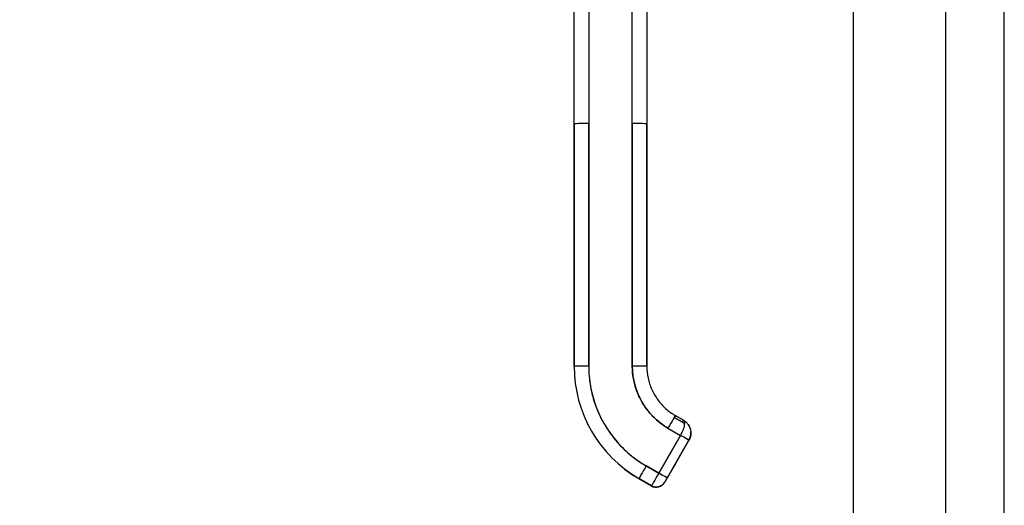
# Model space of a CAD drawing. Extents: x 784 to 1207, y 24 to 294.
# Tile 89 of 217: x 974.29 to 982.28, y 180.83 to 184.76. Entities that reach past the tile are written whole.
import ezdxf

# ---------------------------------------------------------------- set-up
doc = ezdxf.new("R2010")
doc.units = 0
doc.header["$LTSCALE"] = 4
doc.header["$MEASUREMENT"] = 0
doc.layers.get('0').update_dxf_attribs({"linetype": 'CONTINUOUS'})
doc.layers.get('DEFPOINTS').update_dxf_attribs({"linetype": 'CONTINUOUS'})
doc.styles.add('ROMANS', font='romans.shx')
doc.dimstyles.new('Default (ANSI)', dxfattribs={"dimscale": 20, "dimtxt": 0.07, "dimasz": 0.07, "dimexe": 0.125, "dimexo": 0.0625, "dimgap": 0.031496, "dimtad": 0, "dimtih": 1, "dimtoh": 1, "dimrnd": 1e-08, "dimzin": 0, "dimdsep": 46, "dimtxsty": 'ROMANS', "dimblk": 'Filled-1', "dimcen": 0.09, "dimdle": 0.393701, "dimclrd": 256, "dimclre": 256, "dimclrt": 256, "dimadec": 0, "dimazin": 0, "dimtfac": 0.928571, "dimtofl": 0, "dimtmove": 0, "dimatfit": 3, "dimfxl": 1, "dimtolj": 1, "dimtzin": 0, "dimlwd": -1, "dimlwe": -1, "dimarcsym": 0})

# ---------------------------------------------------------------- blocks, each defined once
blk = doc.blocks.new('Filled-1')
at = {"color": 0}
for p, q in [((0, 0), (-1, 0.1786)), ((-1, 0.1786), (-1, -0.1786)), ((-1, 0), (0, 0)), ((-1, -0.1786), (0, 0))]:
    blk.add_line(p, q, dxfattribs=at)
at = {"color": 0, "flags": 128}
blk.add_lwpolyline([(-1, -0.1786), (0, 0), (-1, 0.1786), (-1, -0.1786)], dxfattribs=at)
at = {"color": 0}
blk.add_solid([(-1, -0.1786), (0, 0), (-1, 0.1786), (-1, -0.1786)], dxfattribs=at)
blk = doc.blocks.new('*D11')
at = {"transparency": 16777216}
for p, q in [((980.0062, 227.9548), (967.8805, 227.9548)), ((970.3805, 226.5548), (970.3805, 193.3078)), ((970.3805, 147.9798), (970.3805, 181.2269)), ((980.0062, 146.5798), (967.8805, 146.5798))]:
    blk.add_line(p, q, dxfattribs=at)
at = {"layer": 'DEFPOINTS', "color": 0, "transparency": 16777216}
for p in [(970.3805, 227.9548), (981.2562, 227.9548), (981.2562, 146.5798)]:
    blk.add_point(p, dxfattribs=at)
at = {"transparency": 16777216, "xscale": 1.400000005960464, "yscale": 1.400000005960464, "zscale": 1.400000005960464}
for p, rotation in [((970.3805, 227.9548), 90), ((970.3805, 146.5798), 270)]:
    blk.add_blockref('Filled-1', p, dxfattribs=dict(at, rotation=rotation))
at = {"transparency": 16777216, "insert": (970.3805, 187.2673), "char_height": 1.4, "attachment_point": 5, "style": 'ROMANS'}
blk.add_mtext('\\A1;\\fTahoma|b0|i0;\\H1.7500;81.38\\P\\fTahoma|b0|i0;\\H1.7500;DOOR\\P\\fTahoma|b0|i0;\\H1.7500;HEIGHT\\P\\fTahoma|b0|i0;\\H1.7500;(2 PL.)', dxfattribs=at)

msp = doc.modelspace()

# ---------------------------------------------------------------- linework, layer by layer
for p, q in [((981.0584, 146.7776), (981.0584, 227.7571)), ((982.2827, 170.736), (982.2827, 185.5174)), ((981.8084, 170.8611), (981.8084, 185.3923)), ((978.7898, 183.9212), (978.7898, 184.8473)), ((978.9079, 184.8474), (978.9079, 183.9214)), ((979.2623, 183.9214), (979.2623, 184.8474)), ((979.3804, 184.8473), (979.3804, 183.9212)), ((978.7898, 183.9212), (978.7898, 181.9527)), ((978.7898, 181.9527), (978.7898, 183.9212)), ((978.9079, 183.9214), (978.9079, 181.9529)), ((978.9079, 181.9529), (978.9079, 183.9214)), ((979.2623, 183.9214), (979.2623, 181.9529)), ((979.2623, 181.9529), (979.2623, 183.9214)), ((979.3804, 183.9212), (979.3804, 181.9527)), ((979.3804, 183.4685), (979.3804, 183.9212)), ((979.3804, 183.37), (979.3804, 183.4685)), ((979.3804, 182.7598), (979.3804, 183.37)), ((979.3804, 182.6614), (979.3804, 182.7598)), ((979.3804, 182.0511), (979.3804, 182.6614)), ((979.3804, 181.9527), (979.3804, 182.0511)), ((978.7898, 181.9527), (978.7898, 181.952)), ((978.7898, 181.952), (978.7898, 181.9527)), ((979.6015, 181.5377), (979.6697, 181.4983)), ((979.6697, 181.4983), (979.6015, 181.5377)), ((979.6107, 181.5538), (979.6789, 181.5144)), ((979.6789, 181.5144), (979.6107, 181.5538)), ((979.6107, 181.5538), (979.6107, 181.5538)), ((979.6789, 181.5144), (979.6107, 181.5538)), ((979.6107, 181.5538), (979.6107, 181.5538)), ((979.6789, 181.5144), (979.6789, 181.5144)), ((979.6789, 181.5144), (979.6789, 181.5144)), ((979.5517, 181.4516), (979.6539, 181.3926)), ((979.6539, 181.3926), (979.4768, 181.0857)), ((979.4768, 181.0857), (979.6539, 181.3926)), ((979.7221, 181.3531), (979.545, 181.0462)), ((979.545, 181.0462), (979.7221, 181.3531)), ((979.7221, 181.3523), (979.545, 181.0454)), ((979.7221, 181.3531), (979.6133, 181.1645)), ((979.7221, 181.3527), (979.6133, 181.1641)), ((979.6133, 181.1642), (979.7221, 181.3527)), ((979.6133, 181.1638), (979.7221, 181.3524)), ((979.7221, 181.3531), (979.7221, 181.3531)), ((979.7221, 181.3531), (979.7221, 181.3531)), ((979.7221, 181.3527), (979.7221, 181.3527)), ((979.7221, 181.3527), (979.7221, 181.3527)), ((979.7221, 181.3523), (979.7221, 181.3524)), ((979.7221, 181.3524), (979.7221, 181.3523)), ((979.4768, 181.0857), (979.3745, 181.1448)), ((979.3745, 181.1448), (979.4768, 181.0857)), ((979.5948, 181.1324), (979.5948, 181.1322)), ((979.5948, 181.1322), (979.5948, 181.1324)), ((979.5948, 181.132), (979.5948, 181.1318)), ((979.5948, 181.1318), (979.5948, 181.132)), ((979.3154, 181.0423), (979.3154, 181.0416)), ((979.4177, 180.9833), (979.3154, 181.0423)), ((979.3154, 181.0423), (979.4177, 180.9833)), ((979.3154, 181.0416), (979.3154, 181.0423)), ((979.4177, 180.9826), (979.3154, 181.0416)), ((979.5253, 181.0114), (979.5253, 181.0121)), ((979.5253, 181.0121), (979.5253, 181.0114)), ((979.4177, 180.9826), (979.4177, 180.9833)), ((979.4177, 180.9833), (979.4177, 180.9826))]:
    msp.add_line(p, q)
for centre, radius, start, end in [((979.6198, 181.4121), 0.0996, 47.02159, 59.99998), ((979.6198, 181.4121), 0.1181, 59.98444, 59.99998), ((979.6198, 181.4121), 0.1181, 47.29347, 59.97718), ((979.6198, 181.4121), 0.1181, 59.99211, 59.99998), ((979.6198, 181.4121), 0.1181, 47.39106, 59.95517), ((979.6198, 181.4114), 0.1181, 330.00002, 359.1788), ((979.6198, 181.4114), 0.1181, 330.00002, 359.11274), ((979.6198, 181.4117), 0.1181, 330.00002, 358.60612), ((979.6198, 181.4118), 0.1181, 330.00002, 358.5378), ((979.6198, 181.4118), 0.1181, 330.00002, 358.44016), ((979.6198, 181.4117), 0.1181, 330.00105, 357.49548), ((979.6198, 181.4121), 0.1181, 330.00002, 357.09294), ((979.6198, 181.4121), 0.1181, 330.00105, 356.9249), ((979.6198, 181.4121), 0.1181, 16.27764, 28.53168), ((979.6198, 181.4121), 0.1181, 16.60338, 28.2689), ((979.5787, 181.1414), 0.0185, 330.00002, 336.7468), ((979.5787, 181.1414), 0.0185, 330.00002, 336.7468), ((979.5787, 181.1411), 0.0185, 330.00002, 336.7468), ((979.5787, 181.1411), 0.0185, 330.00002, 336.7468), ((979.5787, 181.1417), 0.0185, 330.00002, 331.00099), ((979.5787, 181.1417), 0.0185, 330.00002, 331.00099), ((979.5787, 181.1413), 0.0185, 330.00002, 331.00099), ((979.5787, 181.1413), 0.0185, 330.00002, 331.00099), ((979.4571, 181.0515), 0.0787, 239.99998, 329.99998), ((979.4571, 181.0508), 0.0787, 240.00002, 330.00002)]:
    msp.add_arc(centre, radius, start, end)
for centre, major_axis, ratio, start_param, end_param in [((978.9079, 183.9212), (-0.1181, 0), 0.001274, 4.712398, 6.283169), ((978.9079, 183.9212), (-0.1181, 0), 0.001274, 4.71239, 6.283188), ((979.2623, 183.9212), (0.1181, 0), 0.001274, 0.000027, 1.570778), ((979.2623, 183.9212), (0.1181, 0), 0.001274, 6.283183, 7.853982), ((978.9079, 181.9527), (-0.1181, 0), 0.001274, 4.712389, 6.283183), ((978.9079, 181.9527), (-0.1181, 0), 0.001274, 4.712392, 6.283185), ((979.8411, 181.9527), (-1.0512, 0), 0.999999, 0, 1.047198), ((979.8411, 181.9527), (-0.9104, 0.5256), 1, 0.523599, 1.570796), ((979.8411, 181.952), (-0.9104, 0.5256), 1, 0.523599, 1.570796), ((979.8411, 181.9529), (-0.9331, 0), 0.999999, 0, 1.047198), ((979.2623, 181.9527), (0.1181, 0), 0.001274, 0.000003, 1.570798), ((979.2623, 181.9527), (0.1181, 0), 0.001274, 0, 1.570794), ((979.8411, 181.9529), (-0.5012, 0.2894), 1, 0.523599, 1.570796), ((979.5517, 181.4515), (0.0591, 0.1023), 0.000637, 6.282082, 7.852876), ((979.6015, 181.5377), (0.0093, 0.016), 0.000637, 4.711286, 6.282082), ((979.8412, 181.9531), (-0.3993, 0.2305), 1, 1.570794, 1.570796), ((979.6697, 181.4984), (0.0093, 0.016), 0.000637, 4.711286, 6.271601), ((979.6697, 181.4984), (0.0093, 0.016), 0.000637, 4.711286, 6.271601), ((979.6697, 181.498), (0.0093, 0.016), 0.000657, 1.556205, 1.55626), ((979.6697, 181.498), (-0.0093, -0.016), 0.000657, 4.697798, 4.697852), ((979.6539, 181.3925), (0.0682, -0.0394), 0.001103, 0.000637, 1.571433), ((979.6539, 181.3925), (-0.0682, 0.0394), 0.001093, 3.142252, 4.712986), ((979.7061, 181.3616), (0.016, -0.0093), 0.001103, 0.140277, 0.19466), ((979.6539, 181.3917), (0.0682, -0.0394), 0.001103, 6.186131, 6.211392), ((979.7061, 181.3619), (0.016, -0.0093), 0.001103, 6.142909, 6.244224), ((979.7061, 181.362), (0.016, -0.0093), 0.001103, 0.000637, 0.134742), ((979.7061, 181.3616), (0.016, -0.0093), 0.001103, 0.000637, 0.134742), ((979.6539, 181.3917), (0.0682, -0.0394), 0.001103, 6.213922, 6.260048), ((979.6133, 181.1645), (-0.0185, -0.032), 0.000637, 4.711286, 6.282082), ((979.6133, 181.1642), (-0.0185, -0.032), 0.000637, 6.282082, 7.852879), ((979.6133, 181.1641), (-0.0185, -0.032), 0.000637, 4.711286, 6.282082), ((979.6133, 181.1639), (-0.0185, -0.032), 0.000637, 6.282082, 7.852879), ((979.5973, 181.1734), (0.016, -0.0093), 0.001103, 0.000637, 0.134741), ((979.5973, 181.1731), (0.016, -0.0093), 0.001103, 0.000637, 0.134741), ((979.5973, 181.1738), (0.016, -0.0093), 0.001103, 6.282549, 6.283822), ((979.5973, 181.1734), (0.016, -0.0093), 0.001103, 6.282549, 6.283822), ((979.3745, 181.1446), (-0.0591, -0.1023), 0.000637, 4.711289, 6.282082), ((979.3745, 181.1446), (-0.0591, -0.1023), 0.000637, 4.711286, 6.282082), ((979.4768, 181.0856), (-0.0591, -0.1023), 0.000637, 4.711286, 6.282082), ((979.4768, 181.0856), (-0.0591, -0.1023), 0.000665, 4.711498, 6.281871), ((979.4768, 181.0856), (0.0682, -0.0394), 0.001103, 0.000637, 1.571433), ((979.4768, 181.0856), (0.0682, -0.0394), 0.001102, 0.000591, 1.571462)]:
    msp.add_ellipse(centre, major_axis=major_axis, ratio=ratio, start_param=start_param, end_param=end_param)
for points, knots in [([(978.9079, 181.9529), (978.908, 181.8984), (978.9126, 181.8447), (978.922, 181.7914), (978.9314, 181.7381), (978.9455, 181.6852), (978.9641, 181.634), (978.9827, 181.5828), (979.0058, 181.5334), (979.0329, 181.4863), (979.0601, 181.4393), (979.0913, 181.3946), (979.1264, 181.3529), (979.1614, 181.3112), (979.2002, 181.2725), (979.2416, 181.2378), (979.2831, 181.203), (979.3273, 181.1721), (979.3745, 181.1448)], [0, 0, 0, 0, 0.166667, 0.166667, 0.166667, 0.333333, 0.333333, 0.333333, 0.5, 0.5, 0.5, 0.666667, 0.666667, 0.666667, 0.833333, 0.833333, 0.833333, 1, 1, 1, 1]), ([(979.5517, 181.4516), (979.5225, 181.4685), (979.4951, 181.4876), (979.4694, 181.5092), (979.4437, 181.5307), (979.4196, 181.5547), (979.3979, 181.5806), (979.3761, 181.6065), (979.3567, 181.6342), (979.3398, 181.6634), (979.323, 181.6927), (979.3086, 181.7233), (979.2971, 181.7551), (979.2856, 181.7869), (979.2768, 181.8198), (979.271, 181.8528), (979.2652, 181.8859), (979.2623, 181.9191), (979.2623, 181.9529)], [0, 0, 0, 0, 0.166667, 0.166667, 0.166667, 0.333333, 0.333333, 0.333333, 0.5, 0.5, 0.5, 0.666667, 0.666667, 0.666667, 0.833333, 0.833333, 0.833333, 1, 1, 1, 1]), ([(979.3804, 181.9527), (979.3804, 181.9206), (979.3838, 181.8884), (979.3971, 181.8255), (979.4071, 181.7947), (979.4333, 181.736), (979.4495, 181.708), (979.4873, 181.6559), (979.5089, 181.6319), (979.5567, 181.5889), (979.5829, 181.5698), (979.6107, 181.5538)], [6.283185, 6.283185, 6.283185, 6.283185, 6.492625, 6.492625, 6.702064, 6.702064, 6.911504, 6.911504, 7.120943, 7.120943, 7.330383, 7.330383, 7.330383, 7.330383]), ([(979.6539, 181.3926), (979.6574, 181.3985), (979.6605, 181.4045), (979.6635, 181.4104), (979.6649, 181.4132), (979.6663, 181.416), (979.6676, 181.4188), (979.671, 181.4261), (979.6742, 181.4333), (979.6769, 181.4404), (979.6774, 181.4418), (979.6779, 181.4431), (979.6783, 181.4445), (979.6813, 181.4529), (979.6836, 181.461), (979.6852, 181.4686), (979.6853, 181.4688), (979.6853, 181.469), (979.6853, 181.4691), (979.6869, 181.4765), (979.6878, 181.4833), (979.688, 181.4892), (979.6881, 181.4902), (979.6881, 181.4911), (979.6881, 181.492), (979.6881, 181.4968), (979.6876, 181.5011), (979.6863, 181.5047), (979.6861, 181.5054), (979.6858, 181.5062), (979.6854, 181.5069), (979.6839, 181.5101), (979.6816, 181.5126), (979.6789, 181.5144)], [0, 0, 0, 0, 0.11341, 0.11341, 0.11341, 0.166667, 0.166667, 0.166667, 0.306793, 0.306793, 0.306793, 0.333333, 0.333333, 0.333333, 0.5, 0.5, 0.5, 0.503847, 0.503847, 0.503847, 0.666667, 0.666667, 0.666667, 0.692711, 0.692711, 0.692711, 0.833333, 0.833333, 0.833333, 0.863655, 0.863655, 0.863655, 1, 1, 1, 1]), ([(979.6893, 181.5075), (979.695, 181.5034), (979.7007, 181.4986), (979.7077, 181.4911), (979.7097, 181.4889), (979.7116, 181.4866)], [0, 0, 0, 0, 0.05794638, 0.05794638, 0.08142952, 0.08142952, 0.08142952, 0.08142952]), ([(979.725, 181.4659), (979.7243, 181.4673), (979.7236, 181.4686), (979.7229, 181.4699), (979.7196, 181.4757), (979.7158, 181.4814), (979.7115, 181.4866)], [0.6429109, 0.6429109, 0.6429109, 0.6429109, 0.6666667, 0.6666667, 0.6666667, 0.7740299, 0.7740299, 0.7740299, 0.7740299]), ([(979.7116, 181.4866), (979.7151, 181.4822), (979.7184, 181.4776), (979.7212, 181.4727), (979.7223, 181.4709), (979.7234, 181.469), (979.7244, 181.467), (979.7246, 181.4667), (979.7248, 181.4663), (979.725, 181.4659)], [0.214158, 0.214158, 0.214158, 0.214158, 0.3001655, 0.3001655, 0.3001655, 0.3333333, 0.3333333, 0.3333333, 0.3396009, 0.3396009, 0.3396009, 0.3396009]), ([(979.7377, 181.4203), (979.738, 181.4152), (979.7381, 181.4102), (979.7378, 181.4054), (979.7371, 181.3952), (979.7353, 181.3855), (979.7325, 181.3767), (979.7319, 181.3749), (979.7313, 181.3731), (979.7307, 181.3713), (979.7282, 181.3647), (979.7253, 181.3586), (979.7221, 181.3531)], [0.5846399, 0.5846399, 0.5846399, 0.5846399, 0.6650279, 0.6650279, 0.6650279, 0.8333333, 0.8333333, 0.8333333, 0.8681604, 0.8681604, 0.8681604, 0.9999894, 0.9999894, 0.9999894, 0.9999894]), ([(979.7221, 181.3531), (979.7271, 181.3618), (979.731, 181.3711), (979.7337, 181.3808), (979.7364, 181.3905), (979.7378, 181.4006), (979.7379, 181.4107), (979.738, 181.4139), (979.7379, 181.4171), (979.7377, 181.4203)], [0, 0, 0, 0, 0.1666667, 0.1666667, 0.1666667, 0.3333333, 0.3333333, 0.3333333, 0.3854659, 0.3854659, 0.3854659, 0.3854659]), ([(979.7221, 181.3523), (979.7242, 181.3559), (979.7261, 181.3596), (979.7278, 181.3635), (979.7301, 181.3687), (979.7321, 181.3741), (979.7336, 181.3796), (979.7345, 181.3827), (979.7352, 181.3858), (979.7358, 181.3889), (979.7371, 181.3957), (979.7378, 181.4025), (979.7379, 181.4095), (979.7379, 181.4096), (979.7379, 181.4097), (979.7379, 181.4099)], [0.0000479, 0.0000479, 0.0000479, 0.0000479, 0.0715294, 0.0715294, 0.0715294, 0.1666667, 0.1666667, 0.1666667, 0.2191087, 0.2191087, 0.2191087, 0.3333333, 0.3333333, 0.3333333, 0.3353913, 0.3353913, 0.3353913, 0.3353913]), ([(979.7221, 181.3527), (979.7242, 181.3563), (979.7261, 181.3599), (979.7294, 181.3675), (979.7309, 181.3713), (979.7335, 181.3792), (979.7345, 181.3832), (979.7362, 181.3912), (979.7369, 181.3953), (979.7376, 181.4025), (979.7378, 181.4057), (979.7379, 181.4089)], [2.6179939, 2.6179939, 2.6179939, 2.6179939, 2.7227137, 2.7227137, 2.8274335, 2.8274335, 2.9321533, 2.9321533, 3.0368731, 3.0368731, 3.1172646, 3.1172646, 3.1172646, 3.1172646]), ([(979.7379, 181.4082), (979.7377, 181.3986), (979.7362, 181.3891), (979.7337, 181.3799), (979.731, 181.3702), (979.7271, 181.3609), (979.7221, 181.3523)], [0.6747469, 0.6747469, 0.6747469, 0.6747469, 0.8333333, 0.8333333, 0.8333333, 0.9999881, 0.9999881, 0.9999881, 0.9999881]), ([(979.7378, 181.4061), (979.7377, 181.404), (979.7375, 181.4019), (979.7369, 181.3957), (979.7362, 181.3916), (979.7345, 181.3835), (979.7335, 181.3795), (979.7309, 181.3717), (979.7294, 181.3678), (979.7261, 181.3603), (979.7242, 181.3566), (979.7221, 181.3531)], [3.1923305, 3.1923305, 3.1923305, 3.1923305, 3.2463125, 3.2463125, 3.3510322, 3.3510322, 3.455752, 3.455752, 3.5604717, 3.5604717, 3.6651914, 3.6651914, 3.6651914, 3.6651914]), ([(979.725, 181.4659), (979.731, 181.4542), (979.7352, 181.4411), (979.7373, 181.4252), (979.7375, 181.4227), (979.7377, 181.4203)], [0, 0, 0, 0, 0.1049492, 0.1049492, 0.1242154, 0.1242154, 0.1242154, 0.1242154]), ([(979.7302, 181.3701), (979.7302, 181.3701), (979.7302, 181.3701), (979.7302, 181.3701), (979.7302, 181.3701), (979.7302, 181.3701)], [-0.01347397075, -0.01347397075, -0.01347397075, -0.01347397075, -0.01341622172, -0.01341622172, -0.01341080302, -0.01341080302, -0.01341080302, -0.01341080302]), ([(979.6133, 181.1645), (979.6107, 181.1601), (979.6084, 181.1561), (979.6062, 181.1523), (979.604, 181.1484), (979.6019, 181.1448), (979.6002, 181.1418), (979.5985, 181.1388), (979.5971, 181.1364), (979.5962, 181.1349), (979.5953, 181.1333), (979.5948, 181.1325), (979.5948, 181.1324)], [0, 0, 0, 0, 0.25, 0.25, 0.25, 0.5, 0.5, 0.5, 0.75, 0.75, 0.75, 1, 1, 1, 1]), ([(979.5948, 181.1322), (979.5948, 181.1322), (979.5953, 181.133), (979.5962, 181.1346), (979.5971, 181.1362), (979.5985, 181.1385), (979.6002, 181.1415), (979.6019, 181.1445), (979.604, 181.1481), (979.6062, 181.1519), (979.6084, 181.1558), (979.6107, 181.1598), (979.6133, 181.1642)], [0, 0, 0, 0, 0.25, 0.25, 0.25, 0.5, 0.5, 0.5, 0.75, 0.75, 0.75, 1, 1, 1, 1]), ([(979.6133, 181.1641), (979.6107, 181.1598), (979.6084, 181.1557), (979.6062, 181.1519), (979.604, 181.1481), (979.6019, 181.1445), (979.6002, 181.1415), (979.5985, 181.1385), (979.5971, 181.1361), (979.5962, 181.1345), (979.5953, 181.1329), (979.5948, 181.1321), (979.5948, 181.132)], [0, 0, 0, 0, 0.25, 0.25, 0.25, 0.5, 0.5, 0.5, 0.75, 0.75, 0.75, 1, 1, 1, 1]), ([(979.5948, 181.1318), (979.5948, 181.1319), (979.5953, 181.1326), (979.5962, 181.1342), (979.5971, 181.1358), (979.5985, 181.1382), (979.6002, 181.1412), (979.6019, 181.1442), (979.604, 181.1478), (979.6062, 181.1516), (979.6084, 181.1554), (979.6107, 181.1594), (979.6133, 181.1638)], [0, 0, 0, 0, 0.25, 0.25, 0.25, 0.5, 0.5, 0.5, 0.75, 0.75, 0.75, 1, 1, 1, 1]), ([(979.6133, 181.1645), (979.6113, 181.161), (979.6093, 181.1575), (979.6055, 181.151), (979.6037, 181.1479), (979.6006, 181.1425), (979.5992, 181.1401), (979.597, 181.1362), (979.5961, 181.1347), (979.5953, 181.1333), (979.5951, 181.1329), (979.5949, 181.1327), (979.5949, 181.1326), (979.5949, 181.1326)], [0, 0, 0, 0, 0.0304646, 0.0304646, 0.0603773, 0.0603773, 0.0903019, 0.0903019, 0.1201954, 0.1201954, 0.1348787, 0.1348787, 0.1406943, 0.1406943, 0.1406943, 0.1406943]), ([(979.6133, 181.1641), (979.6113, 181.1607), (979.6093, 181.1572), (979.6055, 181.1507), (979.6037, 181.1476), (979.6006, 181.1421), (979.5992, 181.1397), (979.597, 181.1359), (979.5961, 181.1343), (979.5953, 181.1329), (979.5951, 181.1326), (979.5949, 181.1323), (979.5949, 181.1323), (979.5949, 181.1323)], [0, 0, 0, 0, 0.0304646, 0.0304646, 0.0603773, 0.0603773, 0.0903019, 0.0903019, 0.1201954, 0.1201954, 0.1348787, 0.1348787, 0.1406943, 0.1406943, 0.1406943, 0.1406943]), ([(979.5949, 181.1327), (979.5949, 181.1327), (979.5949, 181.1327), (979.595, 181.1327), (979.595, 181.1328), (979.595, 181.1328), (979.595, 181.1329), (979.5951, 181.133), (979.5951, 181.1331), (979.5952, 181.1333), (979.5953, 181.1334), (979.5954, 181.1336)], [0.143073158, 0.143073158, 0.143073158, 0.143073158, 0.143527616, 0.143527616, 0.144575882, 0.144575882, 0.14542838, 0.14542838, 0.146190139, 0.146190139, 0.147603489, 0.147603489, 0.147603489, 0.147603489]), ([(979.5949, 181.1323), (979.5949, 181.1323), (979.5949, 181.1323), (979.595, 181.1324), (979.595, 181.1324), (979.595, 181.1325), (979.595, 181.1325), (979.5951, 181.1326), (979.5951, 181.1327), (979.5953, 181.1329), (979.5953, 181.1331), (979.5954, 181.1333), (979.5954, 181.1333), (979.5954, 181.1333)], [0.143073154, 0.143073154, 0.143073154, 0.143073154, 0.143527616, 0.143527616, 0.144575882, 0.144575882, 0.14542838, 0.14542838, 0.146190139, 0.146190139, 0.147726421, 0.147726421, 0.147795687, 0.147795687, 0.147795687, 0.147795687]), ([(979.5253, 181.0121), (979.5212, 181.0049), (979.5159, 180.9985), (979.5098, 180.9929), (979.5036, 180.9874), (979.4966, 180.9829), (979.4891, 180.9795), (979.4816, 180.9762), (979.4735, 180.974), (979.4653, 180.9732), (979.4571, 180.9723), (979.4488, 180.9727), (979.4407, 180.9744), (979.4327, 180.9762), (979.4249, 180.9792), (979.4177, 180.9833)], [0, 0, 0, 0, 0.2, 0.2, 0.2, 0.4, 0.4, 0.4, 0.6, 0.6, 0.6, 0.8, 0.8, 0.8, 1, 1, 1, 1]), ([(979.5253, 181.0121), (979.5253, 181.0122), (979.5258, 181.0131), (979.5268, 181.0148), (979.5278, 181.0165), (979.5292, 181.019), (979.5311, 181.0221), (979.5329, 181.0253), (979.5351, 181.0291), (979.5374, 181.0331), (979.5397, 181.0372), (979.5422, 181.0415), (979.545, 181.0462)], [0, 0, 0, 0, 0.25, 0.25, 0.25, 0.5, 0.5, 0.5, 0.75, 0.75, 0.75, 1, 1, 1, 1]), ([(979.545, 181.0462), (979.5424, 181.0417), (979.5398, 181.0372), (979.5374, 181.0331), (979.535, 181.029), (979.5329, 181.0253), (979.5311, 181.0222), (979.5293, 181.019), (979.5278, 181.0165), (979.5268, 181.0148), (979.5258, 181.013), (979.5253, 181.0121), (979.5253, 181.0121)], [0, 0, 0, 0, 0.25, 0.25, 0.25, 0.5, 0.5, 0.5, 0.75, 0.75, 0.75, 1, 1, 1, 1]), ([(979.545, 181.0454), (979.5422, 181.0407), (979.5397, 181.0364), (979.5374, 181.0323), (979.5351, 181.0283), (979.5329, 181.0245), (979.5311, 181.0214), (979.5292, 181.0182), (979.5278, 181.0157), (979.5268, 181.014), (979.5258, 181.0123), (979.5253, 181.0115), (979.5253, 181.0114)], [0, 0, 0, 0, 0.25, 0.25, 0.25, 0.5, 0.5, 0.5, 0.75, 0.75, 0.75, 1, 1, 1, 1]), ([(979.4182, 180.9841), (979.4182, 180.9841), (979.4182, 180.9841), (979.4182, 180.9841), (979.4182, 180.9841), (979.4182, 180.9841)], [0.05840101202, 0.05840101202, 0.05840101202, 0.05840101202, 0.05843145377, 0.05843145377, 0.05845517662, 0.05845517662, 0.05845517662, 0.05845517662])]:
    msp.add_open_spline(points, degree=3, knots=knots)
for points in [[(979.6015, 181.5377), (979.6014, 181.5377), (979.6014, 181.5377), (979.6014, 181.5377)], [(979.6878, 181.485), (979.6823, 181.49), (979.6763, 181.4944), (979.6697, 181.4983)], [(979.6789, 181.5144), (979.6824, 181.5123), (979.6859, 181.51), (979.6893, 181.5075)], [(979.6894, 181.5076), (979.686, 181.51), (979.6825, 181.5123), (979.6789, 181.5144)], [(979.7377, 181.405), (979.7377, 181.405), (979.7377, 181.405), (979.7377, 181.405)], [(979.7319, 181.3747), (979.7319, 181.3747), (979.7319, 181.3747), (979.7319, 181.3747)], [(979.469, 181.0723), (979.469, 181.0723), (979.469, 181.0723), (979.469, 181.0723)]]:
    msp.add_open_spline(points, degree=3)

# ---------------------------------------------------------------- dimensions: what is measured, and where the dimension line sits
dim = msp.add_linear_dim(base=(970.3805196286, 227.954825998), p1=(981.2561720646, 146.579825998), p2=(981.2561720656, 227.954825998), angle=270, text='\\fTahoma|b0|i0;\\H1.7500;<>\\P\\fTahoma|b0|i0;\\H1.7500;DOOR\\P\\fTahoma|b0|i0;\\H1.7500;HEIGHT\\P\\fTahoma|b0|i0;\\H1.7500;(2 PL.)', dimstyle='Default (ANSI)', override={"dimgap": 0.031496, "dimdec": 2, "dimtol": 0, "dimlim": 0, "dimtp": 0, "dimtm": 0, "dimtdec": 2, "dimatfit": 1})
dim.commit()
dim.dimension.update_dxf_attribs({"geometry": '*D11', "text_midpoint": (970.3805196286, 187.267325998), "dimtype": 160})

doc.saveas('drawing.dxf')
